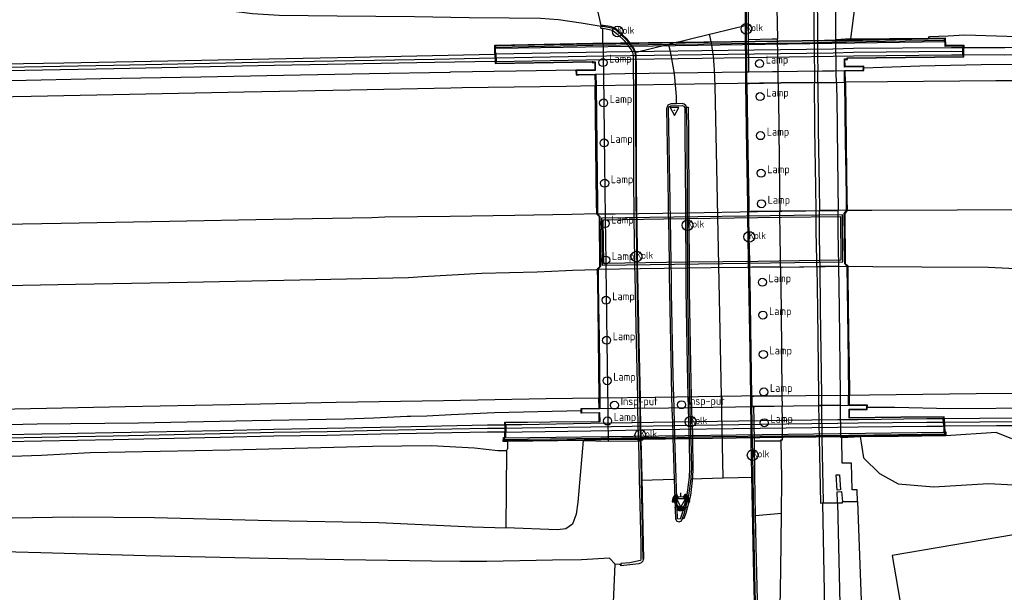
# Model space of a CAD drawing. Header units: metres. Extents: x 152644 to 153206, y 452871 to 453312.
# Tile 3 of 11: x 152862 to 152973, y 452991 to 453055. Entities that reach past the tile are written whole.
import ezdxf

# ---------------------------------------------------------------- set-up
doc = ezdxf.new("R2010")
doc.units = ezdxf.units.M
doc.header["$LTSCALE"] = 4
doc.layers.get('0').update_dxf_attribs({"linetype": 'CONTINUOUS'})
for name, color, linetype in [('G_BTD', 3, 'CONTINUOUS'), ('G_OBD', 254, 'CONTINUOUS'), ('G_OBDP1', 2, 'ByLayer'), ('G_OTD', 32, 'CONTINUOUS'), ('G_OWG', 6, 'CONTINUOUS'), ('G_PND', 1, 'CONTINUOUS'), ('G_SHDP1', 2, 'ByLayer'), ('G_WGD', 7, 'CONTINUOUS'), ('G_WGDP1', 2, 'ByLayer'), ('G_WGI', 1, 'CONTINUOUS'), ('LSHD', 3, 'CONTINUOUS'), ('LWGI', 7, 'CONTINUOUS')]:
    doc.layers.add(name, color=color, linetype=linetype)
for name, color, linetype, true_color in [('PBRD', 7, 'CONTINUOUS', 0xbd2877), ('PPAL', 7, 'CONTINUOUS', 0xbd2877), ('PPUT', 7, 'CONTINUOUS', 0xbd2877), ('PSTM', 7, 'CONTINUOUS', 0xde7233)]:
    doc.layers.add(name, color=color, linetype=linetype, true_color=true_color)
doc.styles.add('ISO', font='ISO')

# ---------------------------------------------------------------- blocks, each defined once
blk = doc.blocks.new('kolk')
at = {"color": 0}
blk.add_circle((0, 0), 0.6, dxfattribs=at)
at = {"color": 0, "linetype": 'Continuous', "style": 'ISO'}
blk.add_attdef('KOLK', (-0.04, -0.26), '', height=0.8, dxfattribs=at)
blk = doc.blocks.new('lamp')
at = {"color": 0}
blk.add_circle((0, 0), 0.45, dxfattribs=at)
at = {"color": 0, "style": 'ISO'}
blk.add_attdef('LAMP', (0.7, 0), '', height=0.9, dxfattribs=at)
blk = doc.blocks.new('klok')
at = {"color": 0}
blk.add_circle((0, 0), 0.45, dxfattribs=at)
at = {"style": 'ISO'}
blk.add_attdef('KLOK', (0.7, 0), '', height=0.9, dxfattribs=at)
blk = doc.blocks.new('verkeersbord')
at = {"color": 0}
for p, q in [((0.5, 0.32), (-0.5, 0.32)), ((-0.5, 0.32), (0, -0.6)), ((0, -0.6), (0.5, 0.32))]:
    blk.add_line(p, q, dxfattribs=at)
blk = doc.blocks.new('lichtmast')
at = {"color": 0}
for p, q in [((-0.6, 0), (-1, 0)), ((-0.71, 0.71), (-0.42, 0.42)), ((0, 0.6), (0, 1)), ((0.42, 0.42), (0.71, 0.71)), ((0.6, 0), (1, 0)), ((-0.42, -0.42), (-0.71, -0.71)), ((0, -0.6), (0, -1)), ((0.42, -0.42), (0.71, -0.71))]:
    blk.add_line(p, q, dxfattribs=at)
blk.add_circle((0, 0), 0.6, dxfattribs=at)
blk = doc.blocks.new('verkeerslicht')
at = {"color": 0, "linetype": 'Continuous'}
for p, q in [((-1, 0), (-0.6, 0)), ((-0.3, 0.52), (-0.5, 0.86)), ((0.3, 0.52), (0.5, 0.86)), ((0.6, 0), (1, 0)), ((-0.3, -0.52), (-0.5, -0.86)), ((0.3, -0.52), (0.5, -0.86))]:
    blk.add_line(p, q, dxfattribs=at)
at = {"color": 0}
blk.add_circle((0, 0), 0.6, dxfattribs=at)
at = {"color": 0, "linetype": 'Continuous'}
for radius, start, end in [(0.996, 119.9985, 179.9935), (0.897, 119.9989, 179.9928), (0.797, 119.9994, 179.9919), (0.697, 120, 179.9907), (0.697, 0.0093, 60), (0.797, 0.0081, 60.0006), (0.897, 0.0072, 60.0011), (0.996, 0.0065, 60.0015), (0.996, 240.0015, 299.9985), (0.897, 240.0011, 299.9989), (0.797, 240.0006, 299.9994), (0.697, 240, 300)]:
    blk.add_arc((0, 0), radius, start, end, dxfattribs=at)
blk = doc.blocks.new('verkeersbord-pl')
at = {"linetype": 'Continuous'}
blk.add_circle((0, 0), 0.03, dxfattribs=at)

msp = doc.modelspace()

# ---------------------------------------------------------------- linework, layer by layer
at = {"layer": 'G_BTD', "linetype": 'Continuous', "transparency": 33554687}
for points in [[(152964.18, 453053.326), (152964.31, 453053.492)], [(152964.31, 453053.492), (152966.391, 453053.587)], [(152966.391, 453053.587), (152968.261, 453053.674)], [(153021.813, 453053.312), (153021.78, 453052.417), (153022.741, 453052.415), (153022.762, 453053.33), (153027.125, 453053.479), (153033.815, 453053.328), (153034.913, 453052.136), (153029.831, 453052.094), (153023.815, 453052.188), (153022.979, 453052.2), (153021.628, 453052.219), (153020.741, 453052.231), (153008.771, 453052.316), (152990.764, 453052.369), (152972.759, 453052.222), (152968.151, 453052.237)], [(152968.261, 453053.674), (152974.164, 453053.496)], [(152966.005, 453009.806), (152971.835, 453009.859), (152973.881, 453009.878), (152985.865, 453009.943), (152997.862, 453009.975), (153009.861, 453009.929), (153016.821, 453009.875), (153021.857, 453009.835), (153022.947, 453009.827), (153027.869, 453009.79), (153039.852, 453009.626), (153051.856, 453009.412), (153063.838, 453009.094), (153075.823, 453008.719), (153087.8, 453008.322), (153099.78, 453007.762), (153108.057, 453007.347), (153109.221, 453007.289), (153111.469, 453007.176), (153123.467, 453006.439), (153135.434, 453005.716), (153147.389, 453004.852), (153159.36, 453003.918)], [(152916.685, 453009.129), (152914.744, 453009.121), (152902.763, 453008.877), (152896.761, 453008.747), (152890.777, 453008.653), (152884.772, 453008.503), (152872.762, 453008.263), (152860.765, 453008.026), (152848.756, 453007.787), (152836.767, 453007.552), (152824.774, 453007.318), (152812.775, 453007.082), (152800.777, 453006.847)], [(152971.766, 453009.064), (152966.14, 453008.697)], [(152973.522, 453008.363), (152971.766, 453009.064)], [(152901.855, 453007.492), (152885.867, 453007.076)], [(152908.409, 453007.594), (152901.855, 453007.492)], [(152913.272, 453007.319), (152908.409, 453007.594)], [(152916.993, 453008.071), (152916.977, 453007.237)], [(152864.716, 453006.509), (152849.133, 453005.988)], [(152870.165, 453006.797), (152864.716, 453006.509)], [(152885.867, 453007.076), (152870.165, 453006.797)], [(152915.906, 453007.015), (152913.272, 453007.319)], [(152916.857, 453007.035), (152915.906, 453007.015)], [(152916.857, 453007.035), (152916.774, 452998.372)], [(152916.857, 453007.035), (152916.977, 453007.237)]]:
    msp.add_lwpolyline(points, dxfattribs=at)
at = {"layer": 'G_OBD', "linetype": 'Continuous', "transparency": 33554687}
for points in [[(152955.434, 453053.225), (152964.18, 453053.326)], [(152964.18, 453053.326), (152966.069, 453053.356), (152966.091, 453052.527), (152968.147, 453052.541), (152968.151, 453052.237)], [(152968.161, 453051.423), (152968.151, 453052.237)], [(152915.574, 453051.497), (152915.6, 453050.683)], [(152916.683, 453009.943), (152916.685, 453009.129)], [(152965.944, 453010.62), (152966.005, 453009.806)], [(152966.005, 453009.806), (152966.018, 453009.166), (152966.142, 453009.168), (152966.14, 453008.697)], [(152916.993, 453008.071), (152916.508, 453008.069), (152916.518, 453008.532), (152916.688, 453008.533), (152916.685, 453009.129)], [(152958.784, 453008.636), (152956.528, 453008.608)], [(152961.832, 453008.678), (152958.784, 453008.636)], [(152966.14, 453008.697), (152961.832, 453008.678)], [(152925.469, 453008.196), (152916.993, 453008.071)]]:
    msp.add_lwpolyline(points, dxfattribs=at)
at = {"layer": 'G_OBDP1', "transparency": 33554687}
for points in [[(152950.041, 453053.003), (152942.109, 453052.894), (152926.539, 453052.7), (152915.598, 453052.484), (152915.602, 453052.185), (152915.656, 453050.515), (152926.47, 453050.701), (152926.539, 453050.701), (152926.541, 453050.639), (152926.823, 453050.639), (152926.804, 453049.664), (152924.708, 453049.65), (152924.712, 453049.245), (152926.826, 453049.272), (152926.839, 453049.231), (152927.03, 453033.587), (152927.331, 453033.296), (152927.395, 453027.678), (152927.1, 453027.365), (152927.298, 453011.754), (152927.298, 453011.715), (152925.277, 453011.703), (152925.273, 453011.297), (152927.293, 453011.337), (152927.318, 453010.273), (152921.779, 453010.226), (152916.732, 453010.169), (152916.737, 453008.59), (152916.738, 453008.484), (152916.567, 453008.482), (152916.559, 453008.12), (152921.796, 453008.177), (152927.447, 453008.279), (152932.041, 453008.336), (152939.981, 453008.438), (152947.925, 453008.533), (152955.254, 453008.615), (152960.84, 453008.682), (152966.09, 453008.746), (152966.092, 453009.117), (152965.969, 453009.115), (152965.954, 453009.866), (152965.894, 453010.579), (152965.894, 453010.783), (152961.098, 453010.753), (152955.287, 453010.682), (152955.29, 453011.702), (152957.264, 453011.719), (152957.283, 453012.107), (152955.287, 453012.108), (152955.287, 453012.13), (152955.088, 453027.736), (152954.804, 453028.022), (152954.751, 453033.658), (152955.017, 453034.004), (152954.805, 453049.676), (152956.885, 453049.705), (152956.889, 453050.103), (152954.784, 453050.069), (152954.757, 453050.976), (152955.059, 453050.982), (152955.055, 453051.111), (152968.113, 453051.247), (152968.099, 453052.397), (152966.055, 453052.383), (152966.027, 453053.283), (152955.01, 453053.068), (152950.041, 453053.003)], [(152927.725, 453032.947), (152934.465, 453033.036), (152939.762, 453033.107), (152947.719, 453033.212), (152954.332, 453033.3), (152954.374, 453028.391), (152945.106, 453028.262), (152937.149, 453028.165), (152927.796, 453028.041), (152927.725, 453032.947)]]:
    msp.add_lwpolyline(points, dxfattribs=at)
at = {"layer": 'G_OTD', "linetype": 'Continuous', "transparency": 33554687}
for points in [[(152954.481, 453008.519), (152956.528, 453008.608)], [(152956.528, 453008.608), (152956.904, 453006.235), (152958.698, 453004.472), (152960.776, 453003.309), (152964.797, 453002.99), (152970.921, 453003.357), (152988.756, 453002.418), (152998.911, 453001.976), (153014.25, 453000.91), (153023.7, 453000.361), (153031.034, 452999.095), (153037.96, 452998.667)], [(152956.233, 453001.347), (152957.555, 452965.983)]]:
    msp.add_lwpolyline(points, dxfattribs=at)
at = {"layer": 'G_OWG', "linetype": 'Continuous', "transparency": 33554687}
for points in [[(152943.994, 453053.165), (152944.001, 453057.496), (152944.044, 453059.332), (152944.062, 453064.302), (152944.18, 453068.281), (152944.482, 453076.755), (152944.68, 453082.314), (152944.459, 453082.322)], [(152927.442, 453054.418), (152927.484, 453054.639)], [(152927.686, 453052.744), (152927.665, 453054.393), (152927.442, 453054.418)], [(152915.574, 453051.497), (152915.546, 453052.533), (152927.572, 453052.742), (152927.686, 453052.744)], [(152927.686, 453052.744), (152927.686, 453052.714), (152927.689, 453052.534), (152927.691, 453052.385), (152927.71, 453050.904), (152927.73, 453049.287), (152927.86, 453039.135), (152927.934, 453033.303), (152927.936, 453033.191), (152927.939, 453032.95), (152927.966, 453030.797), (152928.002, 453028.044), (152928.005, 453027.796), (152928.007, 453027.688), (152928.117, 453019.169), (152928.223, 453011.73), (152928.246, 453010.12), (152928.268, 453008.635), (152928.273, 453008.289), (152928.275, 453008.116)], [(152943.994, 453053.165), (152946.644, 453053.219), (152947.072, 453053.223), (152947.264, 453053.226)], [(152944.049, 453049.498), (152944.027, 453051.146), (152944.017, 453051.96), (152944.008, 453052.606), (152944.007, 453052.72), (152944.005, 453052.87), (152944.004, 453052.92), (152944.002, 453053.064), (152943.994, 453053.165)], [(153152.383, 453044.882), (153149.69, 453046.338), (153137.716, 453047.192), (153125.751, 453047.977), (153113.772, 453048.666), (153101.953, 453049.288), (153101.607, 453049.306), (153095.965, 453049.567), (153095.615, 453049.583), (153083.804, 453050.077), (153071.814, 453050.491), (153059.817, 453050.844), (153047.83, 453051.115), (153035.832, 453051.33), (153029.828, 453051.28), (153023.803, 453051.374), (153022.968, 453051.386), (153021.616, 453051.405), (153020.732, 453051.417), (153008.767, 453051.502), (152990.766, 453051.555), (152972.761, 453051.408), (152968.161, 453051.423)], [(152915.6, 453050.683), (152908.806, 453050.56), (152890.807, 453050.231), (152872.817, 453049.875), (152854.828, 453049.533), (152848.822, 453049.372), (152836.819, 453049.133), (152818.817, 453048.784), (152800.819, 453048.437)], [(152855.843, 453050.366), (152867.234, 453050.539), (152877.032, 453050.745), (152888.296, 453050.958), (152899.823, 453051.185), (152915.574, 453051.497)], [(152915.6, 453050.683), (152915.608, 453050.464), (152926.491, 453050.651), (152926.493, 453050.589), (152926.772, 453050.589), (152926.755, 453049.714), (152924.658, 453049.7)], [(152956.934, 453049.957), (152956.94, 453050.154), (152954.833, 453050.12), (152954.809, 453050.927), (152955.111, 453050.933), (152955.107, 453051.062), (152968.164, 453051.198), (152968.161, 453051.423)], [(152944.049, 453049.498), (152943.819, 453049.494)], [(152947.319, 453049.545), (152944.049, 453049.498)], [(152943.834, 453048.233), (152944.066, 453048.237), (152947.338, 453048.287)], [(152951.404, 453048.326), (152951.784, 453048.329)], [(152947.527, 453033.895), (152945.014, 453033.859)], [(152951.585, 453033.954), (152951.951, 453033.959)], [(152955.067, 453034.004), (152955.067, 453033.987), (152954.801, 453033.641), (152954.854, 453028.043), (152955.137, 453027.757), (152955.137, 453027.735)], [(152927.05, 453027.364), (152927.049, 453027.385), (152927.345, 453027.698), (152927.281, 453033.275), (152926.98, 453033.566), (152926.98, 453033.586)], [(152945.014, 453033.859), (152944.28, 453033.847), (152944.047, 453033.843)], [(152947.602, 453027.634), (152944.38, 453027.603), (152944.153, 453027.601)], [(152951.671, 453027.69), (152952.03, 453027.695)], [(152944.373, 453013.158), (152944.599, 453013.161), (152945.635, 453013.175)], [(152945.635, 453013.175), (152947.762, 453013.195)], [(152944.616, 453011.997), (152944.39, 453011.994)], [(152947.78, 453012.035), (152944.616, 453011.997)], [(152944.666, 453008.128), (152944.671, 453008.236), (152944.667, 453008.494), (152944.667, 453008.544), (152944.665, 453008.669), (152944.663, 453008.792), (152944.652, 453009.552), (152944.64, 453010.365), (152944.616, 453011.997)], [(152952.228, 453012.091), (152951.875, 453012.087)], [(152965.944, 453010.62), (152965.944, 453010.833), (152961.098, 453010.803), (152955.337, 453010.733), (152955.34, 453011.652), (152957.312, 453011.669), (152957.322, 453011.871)], [(152916.683, 453009.943), (152916.682, 453010.218), (152921.779, 453010.276), (152927.267, 453010.323), (152927.244, 453011.286), (152925.223, 453011.246), (152925.225, 453011.488)], [(153159.426, 453004.729), (153147.45, 453005.664), (153135.488, 453006.528), (153123.516, 453007.251), (153111.514, 453007.989), (153109.262, 453008.102), (153108.098, 453008.16), (153099.819, 453008.575), (153087.833, 453009.135), (153075.849, 453009.533), (153063.862, 453009.908), (153051.874, 453010.226), (153039.865, 453010.44), (153027.878, 453010.604), (153021.863, 453010.649), (153009.866, 453010.743), (152997.862, 453010.789), (152985.862, 453010.757), (152973.875, 453010.692), (152965.944, 453010.62)], [(152800.761, 453007.661), (152812.759, 453007.896), (152824.758, 453008.132), (152836.751, 453008.366), (152848.74, 453008.601), (152860.749, 453008.84), (152872.746, 453009.077), (152884.754, 453009.317), (152890.76, 453009.467), (152896.746, 453009.561), (152902.746, 453009.691), (152914.734, 453009.935), (152916.683, 453009.943)], [(152925.469, 453008.196), (152924.879, 453001.244), (152924.692, 452999.914), (152924.262, 452998.802), (152923.524, 452998.255), (152922.57, 452998.175), (152916.774, 452998.372)], [(152925.469, 453008.196), (152928.275, 453008.116)], [(152928.275, 453008.116), (152931.657, 453008.138)], [(152931.657, 453008.138), (152931.732, 453003.892), (152931.926, 452996.554), (152931.94, 452994.87), (152931.879, 452994.702), (152930.686, 452994.438), (152929.698, 452994.367), (152929.697, 452994.102)], [(152931.657, 453008.138), (152931.879, 453008.139)], [(152944.666, 453008.128), (152947.64, 453008.138), (152947.639, 453008.238), (152947.673, 453008.239)], [(152944.808, 452999.74), (152944.727, 453004.354), (152944.666, 453008.128)], [(152952.411, 453001.176), (152952.338, 453001.173)], [(152953.999, 453001.196), (152954.551, 453001.203), (152954.541, 453001.327)], [(152953.999, 453001.196), (152954.766, 452967.107), (152955.426, 452965.896)], [(152809.644, 453000.657), (152823.304, 453000.196), (152837.531, 452999.647), (152848.958, 452999.529), (152861.427, 452999.51), (152868.228, 452999.616), (152877.408, 452999.542), (152890.491, 452999.211), (152902.552, 452998.991), (152913.05, 452998.499), (152916.774, 452998.372)], [(152947.692, 452999.983), (152944.808, 452999.74)], [(152944.991, 452978.767), (152945.203, 452978.77), (152945.192, 452979.65), (152945.123, 452985.738), (152944.895, 452994.801), (152944.808, 452999.74)]]:
    msp.add_lwpolyline(points, dxfattribs=at)
at = {"layer": 'G_PND', "linetype": 'Continuous', "transparency": 33554687}
msp.add_lwpolyline([(152975.492, 452997.913), (152960.128, 452995.27), (152962.264, 452982.851), (152977.658, 452985.498), (152977.654, 452985.7), (152990.279, 452987.871), (152989.727, 452981.732), (153000, 452980.903), (153019.615, 452979.319), (153024.668, 452978.906), (153025.759, 452992.261), (153025.897, 452993.946), (153000, 452996.062), (152980.817, 452997.63), (152980.636, 452998.685), (152975.511, 452997.804), (152975.492, 452997.913)], dxfattribs=at)
at = {"layer": 'G_SHDP1', "transparency": 33554687}
for points in [[(152955.011, 453053.018), (152950.042, 453052.953), (152942.11, 453052.844), (152926.54, 453052.65), (152915.649, 453052.435), (152915.654, 453052.186), (152965.984, 453052.932), (152965.979, 453053.232), (152955.011, 453053.018)], [(152955.764, 453052.134), (152953.479, 453052.085), (152938.782, 453051.891), (152928.078, 453051.725), (152925.783, 453051.682), (152915.674, 453051.499), (152915.701, 453050.685), (152925.798, 453050.868), (152928.092, 453050.911), (152938.794, 453051.077), (152953.493, 453051.271), (152955.777, 453051.32), (152966.777, 453051.427), (152968.061, 453051.423), (152968.051, 453052.237), (152966.774, 453052.241), (152955.764, 453052.134)], [(152928.629, 453009.312), (152933.334, 453009.393), (152945.33, 453009.561), (152954.017, 453009.673), (152956.308, 453009.699), (152964.024, 453009.788), (152965.776, 453009.804), (152965.905, 453009.805), (152965.844, 453010.619), (152964.016, 453010.602), (152956.299, 453010.513), (152954.007, 453010.487), (152945.319, 453010.375), (152933.321, 453010.207), (152928.615, 453010.126), (152926.329, 453010.086), (152918.603, 453009.95), (152916.783, 453009.943), (152916.785, 453009.129), (152918.612, 453009.136), (152926.343, 453009.272), (152928.629, 453009.312)], [(152932.04, 453008.386), (152939.98, 453008.488), (152947.924, 453008.583), (152955.253, 453008.665), (152960.839, 453008.732), (152966.04, 453008.795), (152966.042, 453009.066), (152965.789, 453009.063), (152916.616, 453008.432), (152916.61, 453008.171), (152921.795, 453008.227), (152927.446, 453008.329), (152932.04, 453008.386)]]:
    msp.add_lwpolyline(points, dxfattribs=at)
at = {"layer": 'G_WGD', "linetype": 'Continuous', "transparency": 33554687}
for points in [[(152947.072, 453117.437), (152947.098, 453116.096), (152947.181, 453111.248), (152947.192, 453109.037), (152947.228, 453104.309), (152947.126, 453099.348), (152947.119, 453095.287), (152947.116, 453093.827), (152947.116, 453093.614), (152947.106, 453091.898), (152947.084, 453087.958), (152947.072, 453085.821), (152947.072, 453085.797), (152947.063, 453084.301), (152947.02, 453076.961), (152946.98, 453068.34), (152947.085, 453061.93), (152947.264, 453053.226)], [(152951.909, 453103.121), (152951.488, 453101.131), (152951.31, 453095.064), (152951.292, 453094.461), (152951.287, 453093.615), (152951.276, 453091.691), (152951.262, 453089.167), (152951.246, 453087.751), (152951.223, 453085.597), (152951.209, 453084.353), (152951.21, 453084.089), (152951.243, 453078.141), (152951.275, 453071.585), (152951.302, 453067.485), (152951.342, 453059.261), (152951.351, 453053.281), (152951.354, 453053.02), (152951.354, 453052.97), (152951.356, 453052.825), (152951.357, 453052.715), (152951.364, 453052.057), (152951.373, 453051.243), (152951.39, 453049.603)], [(152943.771, 453054.755), (152943.782, 453057.485), (152943.804, 453059.295), (152943.839, 453064.301), (152943.943, 453068.329), (152944.039, 453070.887)], [(152953.818, 453053.134), (152953.818, 453053.508), (152953.813, 453058.032), (152953.789, 453062.153)], [(152968.709, 453062.217), (152963.125, 453061.85), (152958.784, 453060.084), (152955.914, 453057.026), (152955.434, 453053.225)], [(152807.463, 453059.543), (152819.752, 453059.865), (152832.501, 453060.155), (152844.46, 453060.297), (152857.106, 453060.39), (152869.164, 453060.495), (152876.809, 453060.495), (152878.378, 453059.418), (152880.232, 453058.306), (152882.474, 453057.381), (152885.948, 453056.384), (152888.38, 453056.074), (152891.372, 453055.876), (152897.881, 453055.811), (152906.56, 453055.757), (152912.689, 453055.617), (152917.17, 453055.604), (152920.692, 453055.534), (152922.705, 453055.39), (152925.24, 453055.045), (152927.484, 453054.639)], [(152927.493, 453054.744), (152926.385, 453059.573)], [(152951.694, 453059.312), (152951.737, 453053.025), (152951.737, 453052.969), (152951.738, 453052.832), (152951.739, 453052.721), (152951.746, 453052.062), (152951.754, 453051.248), (152951.771, 453049.608)], [(152927.484, 453054.639), (152927.493, 453054.744)], [(152927.484, 453054.639), (152927.711, 453054.639), (152928.458, 453054.521), (152928.799, 453054.426), (152929.14, 453054.228), (152929.334, 453054.071), (152930.294, 453053.171), (152930.606, 453052.749), (152930.736, 453052.573), (152930.85, 453052.418), (152931.072, 453052.117), (152931.252, 453051.717)], [(152935.066, 453052.643), (152939.638, 453053.752)], [(152939.638, 453053.752), (152940.105, 453053.866), (152943.771, 453054.755)], [(152943.819, 453049.494), (152943.819, 453049.534), (152943.818, 453049.704), (152943.803, 453051.143), (152943.788, 453052.576), (152943.786, 453052.74), (152943.784, 453052.917), (152943.769, 453054.351), (152943.771, 453054.755)], [(152931.252, 453051.717), (152935.066, 453052.643)], [(152947.319, 453049.545), (152947.295, 453051.189), (152947.282, 453052.003), (152947.273, 453052.655), (152947.271, 453052.765), (152947.269, 453052.915), (152947.268, 453052.965), (152947.264, 453053.226)], [(152955.434, 453053.225), (152953.818, 453053.134)], [(152953.852, 453049.628), (152953.818, 453053.134)], [(152931.252, 453051.717), (152931.302, 453051.385), (152931.322, 453050.961), (152931.34, 453050.589), (152931.34, 453049.526), (152931.34, 453049.348), (152931.339, 453048.033), (152931.339, 453045.6), (152931.358, 453036.657), (152931.386, 453034.378), (152931.399, 453033.342), (152931.401, 453033.238), (152931.404, 453032.996), (152931.456, 453028.81), (152931.47, 453028.09), (152931.475, 453027.837), (152931.477, 453027.741), (152931.497, 453026.712), (152931.644, 453019.266), (152931.777, 453012.987), (152931.802, 453011.787), (152931.805, 453011.635), (152931.836, 453010.181), (152931.867, 453008.719), (152931.868, 453008.679), (152931.875, 453008.334), (152931.879, 453008.139)], [(153007.902, 453050.477), (153007.925, 453048.69), (152996.03, 453048.675), (152983.686, 453048.597), (152973.672, 453048.54), (152971.735, 453048.529), (152959.607, 453048.399), (152954.873, 453048.357)], [(153007.902, 453050.477), (153007.609, 453050.366), (153006.106, 453050.388), (152997.167, 453050.416), (152988.906, 453050.384), (152981.112, 453050.365), (152974.57, 453050.307), (152973.791, 453050.292), (152973.662, 453050.34), (152970.097, 453050.301), (152963.22, 453050.178), (152956.934, 453049.957)], [(152924.658, 453049.7), (152917.964, 453049.62), (152910.584, 453049.495), (152910.486, 453049.444), (152901.464, 453049.322), (152891.849, 453049.119), (152882.599, 453048.946), (152871.37, 453048.737), (152861.308, 453048.524), (152851.401, 453048.338), (152837.963, 453048.071), (152824.167, 453047.774), (152815.71, 453047.576), (152810.532, 453047.533), (152800.572, 453047.361)], [(152924.658, 453049.7), (152924.662, 453049.194), (152924.976, 453049.2), (152926.789, 453049.23), (152926.805, 453047.954)], [(152941.172, 453003.986), (152940.251, 453047.961), (152940.181, 453049.756)], [(152943.834, 453048.233), (152943.832, 453048.342), (152943.819, 453049.494)], [(152947.338, 453048.287), (152947.319, 453049.545)], [(152951.39, 453049.603), (152951.404, 453048.326)], [(152951.784, 453048.329), (152951.771, 453049.608)], [(152953.87, 453048.348), (152953.854, 453049.42), (152953.852, 453049.628)], [(152954.873, 453048.357), (152954.856, 453049.644), (152956.71, 453049.668), (152956.927, 453049.687), (152956.934, 453049.957)], [(152943.834, 453048.233), (152943.948, 453040.683), (152944.037, 453034.567), (152944.047, 453033.843)], [(152947.338, 453048.287), (152947.668, 453048.292)], [(152947.338, 453048.287), (152947.407, 453043.684), (152947.413, 453042.999), (152947.494, 453036.433), (152947.527, 453033.895)], [(152951.404, 453048.326), (152947.668, 453048.292)], [(152951.585, 453033.954), (152951.55, 453036.65), (152951.459, 453043.127), (152951.453, 453043.685), (152951.404, 453048.326)], [(152951.784, 453048.329), (152953.87, 453048.348)], [(152951.784, 453048.329), (152951.83, 453043.738), (152951.834, 453043.078), (152951.916, 453036.67), (152951.951, 453033.959)], [(152953.87, 453048.348), (152953.939, 453043.812), (152953.933, 453043.096), (152954.018, 453036.795), (152954.053, 453033.99)], [(152954.873, 453048.357), (152954.916, 453045.148), (152954.964, 453041.621), (152955.011, 453038.156), (152955.05, 453035.272), (152955.067, 453034.004)], [(152926.805, 453047.954), (152923.567, 453047.897), (152911.887, 453047.729), (152910.622, 453047.702), (152899.384, 453047.461), (152887.432, 453047.262), (152863.555, 453046.779), (152851.388, 453046.529), (152839.276, 453046.304), (152827.361, 453046.06), (152815.27, 453045.839), (152803.575, 453045.602)], [(152926.98, 453033.586), (152926.964, 453034.886), (152926.929, 453037.759), (152926.887, 453041.211), (152926.844, 453044.741), (152926.805, 453047.954)], [(152935.945, 453045.949), (152935.291, 453045.931), (152934.951, 453045.804), (152934.839, 453045.495), (152934.82, 453045.414), (152934.989, 453034.967), (152934.998, 453034.445), (152935.014, 453033.384), (152935.016, 453033.286)], [(152937.568, 453003.883), (152937.591, 453004.056), (152937.638, 453005.055), (152937.563, 453008.407), (152937.555, 453008.749), (152937.554, 453008.821), (152937.548, 453009.076), (152937.508, 453010.266), (152937.507, 453010.299), (152937.47, 453011.713), (152937.465, 453011.874), (152937.434, 453013.063), (152937.339, 453016.672), (152937.22, 453025.075), (152937.208, 453026.811), (152937.201, 453027.822), (152937.2, 453027.906), (152937.199, 453028.166), (152937.17, 453032.323), (152937.167, 453033.072), (152937.166, 453033.315), (152937.165, 453033.415), (152937.161, 453034.478), (152937.126, 453042.785), (152937.07, 453045.572), (152936.992, 453045.739), (152936.808, 453045.914), (152936.567, 453045.967), (152935.945, 453045.949)], [(152951.585, 453033.954), (152947.527, 453033.895)], [(152947.602, 453027.634), (152947.598, 453027.981), (152947.595, 453028.247), (152947.595, 453028.297), (152947.557, 453031.615), (152947.536, 453033.21), (152947.535, 453033.26), (152947.532, 453033.513), (152947.527, 453033.895)], [(152951.671, 453027.69), (152951.666, 453028.032), (152951.662, 453028.303), (152951.662, 453028.353), (152951.614, 453031.706), (152951.594, 453033.264), (152951.593, 453033.314), (152951.59, 453033.566), (152951.585, 453033.954)], [(152953.167, 453033.977), (152951.951, 453033.959)], [(152952.03, 453027.695), (152952.026, 453028.037), (152952.022, 453028.308), (152952.022, 453028.358), (152951.979, 453031.779), (152951.96, 453033.268), (152951.959, 453033.319), (152951.956, 453033.571), (152951.951, 453033.959)], [(152953.167, 453033.977), (152954.053, 453033.99)], [(152954.136, 453027.724), (152954.081, 453031.678), (152954.053, 453033.99)], [(152955.067, 453034.004), (152957.851, 453034.004), (152967.401, 453034.058), (152976.345, 453034.084), (152981.354, 453034.129), (152985.1, 453034.09)], [(152926.98, 453033.586), (152924.209, 453033.546), (152917.799, 453033.423), (152910.548, 453033.308), (152903.204, 453033.219), (152901.778, 453033.169), (152890.707, 453032.961), (152879.076, 453032.754), (152866.921, 453032.516), (152853.886, 453032.279), (152840.854, 453032.002), (152828.232, 453031.759), (152815.544, 453031.5), (152802.64, 453031.255)], [(152935.016, 453033.286), (152935.02, 453033.044), (152935.101, 453028.138), (152935.105, 453027.881), (152935.106, 453027.794), (152935.123, 453026.775), (152935.155, 453024.821), (152935.326, 453015.398), (152935.39, 453013.036), (152935.422, 453011.845), (152935.427, 453011.685), (152935.466, 453010.237), (152935.505, 453008.796), (152935.507, 453008.724), (152935.516, 453008.381), (152935.543, 453007.39), (152935.666, 453003.828)], [(152944.153, 453027.601), (152944.147, 453027.912), (152944.146, 453027.998), (152944.141, 453028.25), (152944.088, 453031.026), (152944.057, 453033.164), (152944.053, 453033.408), (152944.052, 453033.514), (152944.047, 453033.843)], [(152799.953, 453024.347), (152808.957, 453024.548), (152819.392, 453024.726), (152832.16, 453024.975), (152844.609, 453025.22), (152856.69, 453025.505), (152868.519, 453025.721), (152881.088, 453025.95), (152893.687, 453026.194), (152905.891, 453026.445), (152907.439, 453026.585), (152914.092, 453026.951), (152920.318, 453027.11), (152923.509, 453027.245), (152924.252, 453027.284), (152927.05, 453027.364)], [(152927.05, 453027.364), (152927.066, 453026.074), (152927.102, 453023.226), (152927.147, 453019.717), (152927.191, 453016.266), (152927.233, 453012.927)], [(152944.373, 453013.158), (152944.303, 453018.213), (152944.179, 453026.26), (152944.167, 453026.902), (152944.153, 453027.601)], [(152947.602, 453027.634), (152947.773, 453027.636)], [(152947.602, 453027.634), (152947.657, 453022.812), (152947.761, 453013.252), (152947.762, 453013.195)], [(152947.773, 453027.636), (152951.671, 453027.69)], [(152951.671, 453027.69), (152951.739, 453022.921), (152951.86, 453013.232)], [(152954.136, 453027.724), (152952.03, 453027.695)], [(152952.213, 453013.236), (152952.213, 453013.27), (152952.089, 453022.94), (152952.03, 453027.695)], [(152954.314, 453013.256), (152954.313, 453013.354), (152954.202, 453022.968), (152954.136, 453027.724)], [(152955.137, 453027.735), (152955.153, 453026.463), (152955.19, 453023.593), (152955.234, 453020.124), (152955.278, 453016.669), (152955.322, 453013.265)], [(152955.137, 453027.735), (152957.956, 453027.681), (152963.435, 453027.672), (152970.933, 453027.604), (152975.471, 453027.411), (152988.554, 453027.474), (153001.225, 453027.488), (153013.285, 453027.429), (153025.794, 453027.356), (153037.583, 453027.229), (153050.442, 453026.981), (153061.347, 453026.736), (153067.151, 453026.526), (153082.37, 453025.961), (153096.674, 453025.343), (153110.949, 453024.706), (153126.131, 453023.763), (153141.774, 453022.719), (153156.227, 453021.636)], [(152927.233, 453012.927), (152921.306, 453012.848), (152909.807, 453012.644), (152897.782, 453012.427), (152885.882, 453012.161), (152874.091, 453011.945), (152861.723, 453011.704), (152849.979, 453011.463), (152837.93, 453011.253), (152825.946, 453010.993), (152814.091, 453010.794), (152802, 453010.558)], [(152925.225, 453011.488), (152925.228, 453011.753), (152927.248, 453011.765), (152927.233, 453012.927)], [(152944.373, 453013.158), (152944.39, 453011.994)], [(152947.762, 453013.195), (152947.78, 453012.035)], [(152951.86, 453013.232), (152951.875, 453012.087)], [(152952.228, 453012.091), (152952.213, 453013.236)], [(152954.328, 453012.118), (152954.314, 453013.256)], [(152955.322, 453013.265), (152957.579, 453013.286), (152969.553, 453013.437), (152981.425, 453013.493), (152993.591, 453013.591), (153005.506, 453013.534), (153017.18, 453013.494), (153028.831, 453013.402), (153041.127, 453013.191), (153052.757, 453012.996), (153065.042, 453012.647), (153076.68, 453012.241), (153088.831, 453011.872), (153100.594, 453011.249), (153112.44, 453010.707), (153124.319, 453010.001), (153124.418, 453009.993), (153136.242, 453009.242), (153148.374, 453008.286), (153160.189, 453007.379)], [(152957.322, 453011.871), (152957.336, 453012.157), (152955.337, 453012.158), (152955.322, 453013.265)], [(152944.521, 453004.083), (152944.517, 453004.333), (152944.476, 453006.541), (152944.443, 453008.152), (152944.438, 453008.491), (152944.434, 453008.832), (152944.433, 453008.899), (152944.412, 453010.362), (152944.392, 453011.805), (152944.39, 453011.965), (152944.39, 453011.994)], [(152947.673, 453008.239), (152947.838, 453008.244), (152947.834, 453008.532), (152947.833, 453008.582), (152947.831, 453008.707), (152947.829, 453008.833), (152947.817, 453009.593), (152947.805, 453010.407), (152947.78, 453012.035)], [(152951.875, 453012.087), (152951.897, 453010.46), (152951.908, 453009.646), (152951.918, 453008.885), (152951.92, 453008.753), (152951.921, 453008.628), (152951.922, 453008.578), (152951.924, 453008.44), (152952.066, 453001.146), (152952.23, 453001.168), (152952.338, 453001.173)], [(152954.328, 453012.118), (152952.228, 453012.091)], [(152952.411, 453001.176), (152952.402, 453001.265), (152952.274, 453008.484), (152952.273, 453008.582), (152952.272, 453008.632), (152952.271, 453008.757), (152952.269, 453008.89), (152952.259, 453009.65), (152952.249, 453010.464), (152952.228, 453012.091)], [(152954.481, 453008.519), (152954.371, 453008.523), (152954.328, 453012.118)], [(153153.883, 453006.234), (153138.527, 453007.383), (153122.398, 453008.436), (153107.466, 453009.288), (153092.647, 453009.999), (153077.049, 453010.615), (153067.447, 453010.915), (153064.604, 453011.024), (153054.143, 453011.321), (153044.372, 453011.503), (153033.823, 453011.622), (153024.057, 453011.748), (153013.432, 453011.861), (153003.881, 453011.921), (152992.94, 453011.941), (152983.631, 453011.918), (152979.719, 453011.865), (152976.855, 453011.82), (152966.652, 453011.748), (152960.417, 453011.866), (152957.322, 453011.871)], [(152925.225, 453011.488), (152915.524, 453011.264), (152910.647, 453011.072), (152907.949, 453010.91), (152906.102, 453010.881), (152905.713, 453010.864), (152901.989, 453010.668), (152898.747, 453010.585), (152888.35, 453010.394), (152875.611, 453010.132), (152864.236, 453009.999), (152852.901, 453009.757), (152841.475, 453009.508), (152830.328, 453009.196), (152818.225, 453009.072), (152809.913, 453008.843), (152799.791, 453008.694)], [(152956.233, 453001.347), (152956.185, 453002.551), (152956.188, 453002.66), (152955.615, 453002.648), (152955.566, 453005.639), (152954.524, 453005.622), (152954.481, 453008.519)], [(152931.879, 453008.139), (152931.968, 453003.941), (152931.973, 453003.721)], [(152947.692, 452999.983), (152947.735, 453003.798), (152947.673, 453008.239)], [(152941.172, 453003.986), (152944.521, 453004.083)], [(152944.871, 452986.975), (152944.762, 452991.583), (152944.687, 452994.762), (152944.521, 453004.083)], [(152953.937, 453002.619), (152953.836, 453004.321), (152954.216, 453004.331), (152954.323, 453002.647), (152953.937, 453002.619)], [(152931.973, 453003.721), (152932.133, 452996.54), (152932.174, 452994.875), (152932.199, 452994.867), (152932.143, 452994.649), (152931.958, 452994.442), (152931.705, 452994.344), (152930.7, 452994.229), (152929.697, 452994.102)], [(152931.973, 453003.721), (152935.666, 453003.828)], [(152935.666, 453003.828), (152935.819, 452999.378), (152935.956, 452999.115), (152936.225, 452999.042), (152936.476, 452999.16), (152936.605, 452999.446), (152936.835, 453000.08), (152937.326, 453002.018), (152937.568, 453003.883)], [(152937.568, 453003.883), (152941.172, 453003.986)], [(152953.999, 453001.196), (152953.992, 453001.289), (152953.945, 453002.424), (152954.449, 453002.458), (152954.541, 453001.327)], [(152953.235, 452967.219), (152952.661, 452983.26), (152952.338, 453001.173)], [(152952.411, 453001.176), (152953.999, 453001.196)], [(152954.541, 453001.327), (152956.043, 453001.345), (152956.233, 453001.347)], [(152953.117, 452923.182), (152953.069, 452923.486), (152953.021, 452923.789), (152952.196, 452929.416), (152951.077, 452937.674), (152949.929, 452946.225), (152949.287, 452952.286), (152948.883, 452958.519), (152948.123, 452964.482), (152947.637, 452981.818), (152947.48, 452985.328), (152947.621, 452993.615), (152947.692, 452999.983)], [(152929.06, 452994.288), (152928.435, 452994.97), (152925.275, 452994.8), (152922.023, 452994.748), (152914.644, 452994.616), (152911.652, 452994.619), (152908.466, 452994.636), (152898.638, 452994.8), (152888.065, 452994.972), (152876.382, 452995.236), (152864.657, 452995.589), (152853.4, 452995.876), (152841.626, 452996.259), (152830.3, 452996.629), (152819.001, 452997.058), (152808.379, 452997.493)], [(152928.867, 452990.024), (152929.06, 452994.288)], [(152929.697, 452994.102), (152929.639, 452994.268), (152929.489, 452994.273), (152929.06, 452994.288)]]:
    msp.add_lwpolyline(points, dxfattribs=at)
for points in [[(152940.181, 453049.756, 0.05383), (152939.638, 453053.752)], [(152935.945, 453045.949, 0.0557412), (152935.066, 453052.643)]]:
    msp.add_lwpolyline(points, format="xyb", dxfattribs=at)
at = {"layer": 'G_WGDP1', "transparency": 33554687}
for points in [[(152952.309, 453049.616), (152941.055, 453049.455), (152930.15, 453049.291), (152926.889, 453049.232), (152926.905, 453047.956)], [(152953.603, 453049.624), (152952.309, 453049.616)], [(152954.773, 453048.356), (152954.756, 453049.642), (152953.603, 453049.624)], [(152947.668, 453048.292), (152935.509, 453048.106), (152926.905, 453047.956)], [(152947.668, 453048.292), (152954.773, 453048.356)], [(152954.773, 453048.356), (152954.816, 453045.147), (152954.864, 453041.62), (152954.911, 453038.155), (152954.95, 453035.271), (152954.966, 453034.021), (152954.953, 453034.003), (152953.167, 453033.977)], [(152926.905, 453047.956), (152926.944, 453044.743), (152926.987, 453041.212), (152927.029, 453037.761), (152927.064, 453034.887), (152927.079, 453033.609), (152927.101, 453033.588), (152929.061, 453033.621), (152937.063, 453033.724), (152945.014, 453033.859)], [(152945.014, 453033.859), (152953.167, 453033.977)], [(152947.773, 453027.636), (152939.823, 453027.559), (152931.881, 453027.44), (152927.17, 453027.367), (152927.15, 453027.346), (152927.166, 453026.076), (152927.202, 453023.228), (152927.247, 453019.719), (152927.291, 453016.268), (152927.333, 453012.928)], [(152947.773, 453027.636), (152955.017, 453027.736), (152955.038, 453027.716), (152955.054, 453026.462), (152955.091, 453023.592), (152955.135, 453020.123), (152955.179, 453016.668), (152955.222, 453013.264)], [(152927.333, 453012.928), (152927.348, 453011.766), (152935.032, 453011.86), (152942.563, 453011.972), (152949.035, 453012.05), (152955.237, 453012.13), (152955.222, 453013.264)], [(152945.635, 453013.175), (152933.516, 453013.01), (152927.333, 453012.928)], [(152945.635, 453013.175), (152955.222, 453013.264)]]:
    msp.add_lwpolyline(points, dxfattribs=at)
at = {"layer": 'G_WGI', "linetype": 'Continuous', "transparency": 33554687}
for points in [[(152927.442, 453054.418), (152927.443, 453054.418)], [(152927.443, 453054.418), (152927.587, 453054.414), (152927.687, 453054.413), (152928.405, 453054.276), (152928.701, 453054.194), (152928.997, 453054.022), (152929.363, 453053.724), (152930.078, 453053.048), (152930.304, 453052.745), (152930.436, 453052.569), (152930.551, 453052.414), (152930.86, 453052.001), (152931, 453051.73), (152931.062, 453051.377), (152931.076, 453050.957), (152931.088, 453050.604), (152931.09, 453049.522), (152931.09, 453049.344), (152931.092, 453048.029), (152931.095, 453045.624), (152931.114, 453036.583), (152931.142, 453034.373), (152931.156, 453033.339), (152931.157, 453033.234), (152931.16, 453032.993), (152931.217, 453028.561), (152931.227, 453028.086), (152931.232, 453027.834), (152931.234, 453027.737), (152931.254, 453026.708), (152931.405, 453019.207), (152931.547, 453012.984), (152931.574, 453011.784), (152931.577, 453011.632), (152931.611, 453010.178), (152931.645, 453008.676), (152931.653, 453008.331), (152931.657, 453008.138)], [(152935.659, 453011.688), (152935.655, 453011.849), (152935.621, 453013.039), (152935.555, 453015.4), (152935.389, 453024.816), (152935.355, 453026.779), (152935.338, 453027.797), (152935.337, 453027.883), (152935.332, 453028.141), (152935.249, 453033.047), (152935.244, 453033.289), (152935.243, 453033.388), (152935.225, 453034.449), (152935.215, 453035.013), (152935.046, 453045.42), (152935.124, 453045.636), (152935.297, 453045.705), (152936.573, 453045.741), (152936.763, 453045.669), (152936.856, 453045.477), (152936.874, 453042.548), (152936.924, 453034.475), (152936.931, 453033.411), (152936.931, 453033.312), (152936.933, 453033.069), (152936.936, 453032.55), (152936.965, 453028.163), (152936.966, 453027.903), (152936.967, 453027.819), (152936.974, 453026.807), (152936.985, 453025.07), (152937.11, 453016.636), (152937.204, 453013.06), (152937.235, 453011.87), (152937.24, 453011.71), (152937.271, 453010.514), (152937.28, 453010.262), (152937.324, 453009.057), (152937.33, 453008.746), (152937.337, 453008.404), (152937.401, 453005.044), (152937.355, 453004.058), (152937.097, 453002.071), (152936.609, 453000.129), (152936.354, 452999.37), (152936.051, 452999.379), (152935.78, 453007.389), (152935.752, 453008.384), (152935.742, 453008.727), (152935.7, 453010.24), (152935.659, 453011.688)]]:
    msp.add_lwpolyline(points, dxfattribs=at)
at = {"layer": 'LSHD', "linetype": 'Continuous', "lineweight": -3, "transparency": 33554687}
for points in [[(152915.706, 453052.299), (152926.535, 453052.519), (152942.112, 453052.694), (152950.044, 453052.803), (152955.008, 453052.888), (152965.937, 453053.081)], [(152915.737, 453051.093), (152925.79, 453051.275), (152928.085, 453051.318), (152938.788, 453051.484), (152953.485, 453051.678), (152955.769, 453051.727), (152966.776, 453051.834), (152968.006, 453051.83)], [(152800.811, 453048.844), (152818.809, 453049.191), (152836.811, 453049.54), (152848.812, 453049.779), (152854.818, 453049.94), (152872.809, 453050.282), (152890.799, 453050.638), (152908.799, 453050.967), (152915.537, 453051.089)], [(152927.528, 453033.122), (152927.596, 453027.859), (152954.589, 453028.207), (152954.542, 453033.479), (152927.528, 453033.122)], [(152965.825, 453010.211), (152964.02, 453010.195), (152956.304, 453010.106), (152954.012, 453010.08), (152945.324, 453009.968), (152933.328, 453009.8), (152928.622, 453009.719), (152926.336, 453009.679), (152918.606, 453009.543), (152916.834, 453009.536)], [(153159.393, 453004.323), (153147.419, 453005.258), (153135.461, 453006.122), (153123.491, 453006.845), (153111.491, 453007.583), (153099.799, 453008.169), (153087.817, 453008.728), (153075.836, 453009.126), (153063.85, 453009.501), (153051.865, 453009.819), (153039.859, 453010.033), (153027.874, 453010.197), (153021.86, 453010.242), (153009.864, 453010.336), (152997.862, 453010.382), (152985.864, 453010.35), (152973.878, 453010.285), (152966.025, 453010.213)], [(152916.634, 453009.535), (152914.737, 453009.528), (152902.755, 453009.284), (152896.754, 453009.154), (152890.768, 453009.06), (152884.763, 453008.91), (152872.754, 453008.67), (152860.757, 453008.433), (152848.748, 453008.194), (152836.759, 453007.959), (152824.766, 453007.725), (152812.767, 453007.489), (152800.769, 453007.254)], [(152916.658, 453008.296), (152921.794, 453008.352), (152927.444, 453008.454), (152932.039, 453008.511), (152939.979, 453008.613), (152947.923, 453008.708), (152955.252, 453008.79), (152960.838, 453008.857), (152965.991, 453008.92)]]:
    msp.add_lwpolyline(points, dxfattribs=at)
at = {"layer": 'LWGI', "transparency": 33554687}
for points in [[(152943.682, 453057.488), (152943.635, 453057.489), (152943.62, 453054.34), (152943.635, 453052.915)], [(152930.729, 453052.751), (152930.369, 453053.238), (152929.4, 453054.147), (152929.197, 453054.311), (152928.838, 453054.519), (152928.479, 453054.619), (152927.72, 453054.739), (152927.493, 453054.744)], [(152930.859, 453052.575), (152930.729, 453052.751)], [(152943.635, 453052.915), (152943.637, 453052.738)], [(152943.637, 453052.738), (152943.639, 453052.574)], [(152930.974, 453052.419), (152930.859, 453052.575)], [(152931.422, 453050.963), (152931.402, 453051.395), (152931.349, 453051.746), (152931.159, 453052.168), (152930.974, 453052.419)], [(152943.639, 453052.574), (152943.654, 453051.141)], [(152931.44, 453049.527), (152931.44, 453050.591), (152931.422, 453050.963)], [(152943.654, 453051.141), (152943.67, 453049.702)], [(152931.439, 453048.035), (152931.44, 453049.349)], [(152931.44, 453049.349), (152931.44, 453049.527)], [(152943.67, 453049.702), (152943.672, 453049.532)], [(152943.672, 453049.532), (152943.685, 453048.295), (152943.686, 453048.231)], [(152943.686, 453048.231), (152943.783, 453040.719), (152943.882, 453034.565)], [(152931.486, 453034.38), (152931.458, 453036.658), (152931.439, 453045.6), (152931.439, 453048.035)], [(152937.07, 453045.572), (152937.236, 453045.578), (152937.273, 453042.757), (152937.302, 453034.48)], [(152931.499, 453033.343), (152931.486, 453034.38)], [(152937.302, 453034.48), (152937.305, 453033.416)], [(152943.882, 453034.565), (152943.899, 453033.511)], [(152931.501, 453033.239), (152931.499, 453033.343)], [(152931.504, 453032.997), (152931.501, 453033.239)], [(152931.57, 453028.091), (152931.556, 453028.812), (152931.504, 453032.997)], [(152937.305, 453033.416), (152937.306, 453033.317)], [(152937.306, 453033.317), (152937.306, 453033.074)], [(152937.306, 453033.074), (152937.309, 453032.334), (152937.344, 453028.167)], [(152943.899, 453033.511), (152943.901, 453033.405)], [(152943.901, 453033.405), (152943.905, 453033.162)], [(152943.905, 453033.162), (152943.939, 453031.023), (152943.983, 453028.248)], [(152931.575, 453027.838), (152931.57, 453028.091)], [(152931.577, 453027.742), (152931.575, 453027.838)], [(152931.597, 453026.714), (152931.577, 453027.742)], [(152937.344, 453028.167), (152937.346, 453027.908)], [(152937.346, 453027.908), (152937.347, 453027.824)], [(152937.347, 453027.824), (152937.355, 453026.814)], [(152943.983, 453028.248), (152943.987, 453027.996)], [(152943.987, 453027.996), (152943.988, 453027.91)], [(152943.988, 453027.91), (152944.004, 453026.9)], [(152931.877, 453012.988), (152931.744, 453019.268), (152931.597, 453026.714)], [(152937.355, 453026.814), (152937.37, 453025.084), (152937.499, 453016.663), (152937.591, 453013.065)], [(152944.004, 453026.9), (152944.014, 453026.259), (152944.145, 453018.216), (152944.213, 453013.156)], [(152931.902, 453011.789), (152931.877, 453012.988)], [(152937.591, 453013.065), (152937.622, 453011.876)], [(152944.213, 453013.156), (152944.229, 453011.962)], [(152931.905, 453011.637), (152931.902, 453011.789)], [(152937.622, 453011.876), (152937.626, 453011.715)], [(152944.229, 453011.962), (152944.231, 453011.803)], [(152944.231, 453011.803), (152944.25, 453010.36)], [(152931.936, 453010.183), (152931.905, 453011.637)], [(152937.626, 453011.715), (152937.662, 453010.301), (152937.663, 453010.268)], [(152931.968, 453008.68), (152931.936, 453010.183)], [(152937.663, 453010.268), (152937.708, 453009.086), (152937.713, 453008.751)], [(152944.25, 453010.36), (152944.271, 453008.83)], [(152931.975, 453008.335), (152931.968, 453008.68)], [(152937.713, 453008.751), (152937.719, 453008.409)], [(152944.271, 453008.83), (152944.276, 453008.489)], [(152944.276, 453008.489), (152944.28, 453008.155), (152944.356, 453004.33), (152944.528, 452994.756), (152944.605, 452991.578)], [(152932.199, 452994.867), (152932.274, 452994.877), (152932.233, 452996.542), (152932.068, 453003.943), (152931.975, 453008.335)], [(152937.719, 453008.409), (152937.774, 453005.041), (152937.743, 453004.02), (152937.485, 453001.998), (152936.98, 453000.017), (152936.754, 452999.389), (152936.605, 452999.446)], [(152944.605, 452991.578), (152944.746, 452985.71), (152944.819, 452978.76), (152944.991, 452978.767)]]:
    msp.add_lwpolyline(points, dxfattribs=at)

# ---------------------------------------------------------------- block references
at = {"layer": 'PBRD', "transparency": 33554687}
for p in [(152935.705, 453045.216), (152936.432, 453001.304)]:
    msp.add_blockref('verkeersbord', p, dxfattribs=at)
at = {"layer": 'PPAL', "transparency": 33554687}
for name, p in [('verkeersbord-pl', (152935.705, 453045.216)), ('lichtmast', (152936.432, 453001.304)), ('verkeerslicht', (152936.432, 453001.304))]:
    msp.add_blockref(name, p, dxfattribs=at)
at = {"layer": 'PPUT', "transparency": 33554687}
for name, p, values in [('kolk', (152943.769, 453054.351), {'KOLK': 'Kolk'}), ('kolk', (152929.341, 453054.056), {'KOLK': 'Kolk'}), ('kolk', (152937.17, 453032.323), {'KOLK': 'Kolk'}), ('kolk', (152944.088, 453031.026), {'KOLK': 'Kolk'}), ('kolk', (152931.45, 453028.813), {'KOLK': 'Kolk'}), ('klok', (152928.976, 453012.138), {'KLOK': 'Insp-put'}), ('klok', (152936.498, 453012.18), {'KLOK': 'Insp-put'}), ('kolk', (152937.507, 453010.299), {'KOLK': 'Kolk'}), ('kolk', (152931.87, 453008.783), {'KOLK': 'Kolk'}), ('kolk', (152944.476, 453006.541), {'KOLK': 'Kolk'})]:
    msp.add_blockref(name, p, dxfattribs=at).add_auto_attribs(values)
at = {"layer": 'PSTM', "transparency": 33554687}
for p in [(152927.69, 453050.577), (152945.253, 453050.457), (152945.3, 453046.762), (152927.758, 453046.04), (152945.358, 453042.373), (152927.809, 453041.559), (152945.415, 453038.164), (152927.875, 453037.041), (152945.459, 453034.728), (152927.932, 453032.513), (152927.988, 453028.417), (152945.565, 453025.931), (152928.036, 453023.913), (152945.615, 453022.241), (152928.097, 453019.423), (152945.669, 453017.831), (152928.152, 453014.88), (152945.721, 453013.628), (152928.2, 453010.368), (152945.771, 453010.166)]:
    msp.add_blockref('lamp', p, dxfattribs=at).add_auto_attribs({'LAMP': 'Lamp'})

doc.saveas('drawing.dxf')
